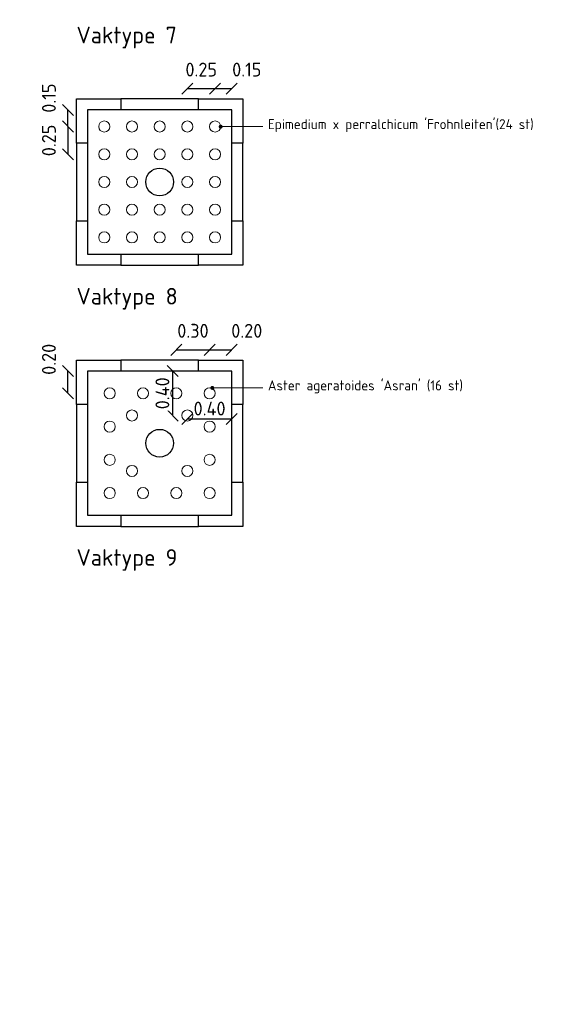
# Model space of a CAD drawing. Header units: metres. Extents: x -890 to 5635, y -951 to 6976.
# Tile 50 of 58: x 94.05 to 98.76, y 3.31 to 12.19. Entities that reach past the tile are written whole.
import ezdxf
from ezdxf import colors
from ezdxf.entities.mleader import LeaderData, LeaderLine
from ezdxf.math import Vec2, Vec3

# ---------------------------------------------------------------- set-up
doc = ezdxf.new("R2010")
doc.units = ezdxf.units.M
doc.layers.add('N-WE-GR-BOOM_2e_grootte-S', color=3, linetype='Continuous')
doc.layers.add('TM00_MAATVOERING', color=1, linetype='Continuous')
for name, color, linetype, lineweight in [('N-WE-GR-sierplantsoen-G', 10, 'Continuous', 18), ('N-WE-VH-KANTOPSLUITING_OPSLUITBAND_100X200-G', 3, 'Continuous', 25), ('N-WE-VH-KANTOPSLUITING_OPSLUITBAND_100X200_HOEKSTUK-S', 3, 'Continuous', 25), ('N-WE-VH-KANTOPSLUITING_VOORKANTBAND_OB_100x200-G', 3, 'Continuous', 25), ('X-XX-AL-AANPIJLING-T18', 10, 'Continuous', 18), ('X-XX-AL-T50', 130, 'Continuous', 50)]:
    doc.layers.add(name, color=color, linetype=linetype, lineweight=lineweight)
doc.styles.add('NLCS-ISO', font='NLCS-ISO.ttf')
doc.styles.add('NLCS-ISO-M20-T50', font='NLCS-ISO.ttf', dxfattribs={"height": 0.1})
doc.styles.add('NLCS-ISO-M50-T50', font='NLCS-ISO.ttf', dxfattribs={"height": 0.25})
doc.dimstyles.new('NLCS RODOR-DIM-050', dxfattribs={"dimscale": 0.05, "dimtxt": 2.5, "dimasz": 2, "dimexe": 1.25, "dimexo": 0.625, "dimtad": 1, "dimzin": 1, "dimdsep": 46, "dimtxsty": 'NLCS-ISO', "dimblk": 'OBLIQUE', "dimcen": 0, "dimse1": 1, "dimse2": 1, "dimclrd": 256, "dimclre": 1, "dimclrt": 256, "dimadec": 0, "dimazin": 0, "dimtfac": 1, "dimtmove": 2, "dimatfit": 3, "dimfxl": 1, "dimtfill": 1, "dimtolj": 1, "dimtzin": 0, "dimlwd": -1, "dimlwe": -1, "dimarcsym": 0})
pattern_1 = [(37.5, (1e-11, -2.35585), (-0.0125987, 0.3853648), [0, -0.304, 0, -0.34, 0, -0.325]), (7.5, (1e-11, -2.35585), (0.3539553, 0.5644292), [0, -0.164, 0, -0.274, 0, -0.105]), (327.5, (-0.246, -2.35585), (0.6228284, 0.0011318), [0, -0.1, 0, -0.36, 0, -0.47]), (317.5, (-0.246, -2.35585), (0.6012253, 0.175535), [0, -0.05, 0, -0.236, 0, -0.27]), (51, (-0.508, -1.59385), (-0.1008174, 0.3515922), [0.03, -0.4191]), (10, (-0.508, -3.11785), (0.1545774, 0.3314922), [0.03, -0.4191])]
pattern_2 = [(37.5, (-0.15, -2.00585), (-0.0125987, 0.3853648), [0, -0.304, 0, -0.34, 0, -0.325]), (7.5, (-0.15, -2.00585), (0.3539553, 0.5644292), [0, -0.164, 0, -0.274, 0, -0.105]), (327.5, (-0.396, -2.00585), (0.6228284, 0.0011318), [0, -0.1, 0, -0.36, 0, -0.47]), (317.5, (-0.396, -2.00585), (0.6012253, 0.175535), [0, -0.05, 0, -0.236, 0, -0.27]), (51, (-0.658, -1.24385), (-0.1008174, 0.3515922), [0.03, -0.4191]), (10, (-0.658, -2.76785), (0.1545774, 0.3314922), [0.03, -0.4191])]
pattern_3 = [(37.5, (-0.15, -2.00585), (-0.0125987, 0.3853648), [0, -0.304, 0, -0.34, 0, -0.325]), (7.5, (-0.15, -2.00585), (0.3539553, 0.5644292), [0, -0.164, 0, -0.274, 0, -0.105]), (327.5, (-0.396, -2.00585), (0.6228284, 0.0011318), [0, -0.1, 0, -0.36, 0, -0.47]), (317.5, (-0.396, -2.00585), (0.6012253, 0.175535), [0, -0.05, 0, -0.236, 0, -0.27]), (51, (-0.658, -1.24385), (-0.1008174, 0.3515922), [0.03, -0.4191]), (10, (-0.658, -2.76785), (0.1545774, 0.3314922), [0.03, -0.4191])]

# ---------------------------------------------------------------- blocks, each defined once
blk = doc.blocks.new('*U41')
blk.add_lwpolyline([(0, 100), (300, 100), (300, 400), (400, 400), (400, 0), (0, 0)], close=True)
at = {"linetype": 'Continuous', "lineweight": 0, "flags": 5}
blk.add_attdef('BPNR', (555.8, 250.2), '', height=400, dxfattribs=at)
blk = doc.blocks.new('*U42')
blk.add_lwpolyline([(0, 100), (300, 100), (300, 400), (400, 400), (400, 0), (0, 0)], close=True)
at = {"linetype": 'Continuous', "lineweight": 0, "flags": 5}
blk.add_attdef('BPNR', (555.8, 250.2), '', height=400, dxfattribs=at)
blk = doc.blocks.new('*U39')
blk.add_lwpolyline([(0, 100), (300, 100), (300, 400), (400, 400), (400, 0), (0, 0)], close=True)
at = {"linetype": 'Continuous', "lineweight": 0, "flags": 5}
blk.add_attdef('BPNR', (555.8, 250.2), '', height=400, dxfattribs=at)
blk = doc.blocks.new('*U40')
blk.add_lwpolyline([(0, 100), (300, 100), (300, 400), (400, 400), (400, 0), (0, 0)], close=True)
at = {"linetype": 'Continuous', "lineweight": 0, "flags": 5}
blk.add_attdef('BPNR', (555.8, 250.2), '', height=400, dxfattribs=at)
blk = doc.blocks.new('_Oblique')
at = {"color": 0, "linetype": 'ByBlock', "lineweight": -2}
blk.add_line((-0.5, -0.5), (0.5, 0.5), dxfattribs=at)
blk = doc.blocks.new('*D92')
at = {"layer": 'Defpoints', "color": 0, "transparency": 16777216}
for p in [(95.8136, 11.5716), (95.5636, 11.2299), (95.8136, 11.2299)]:
    blk.add_point(p, dxfattribs=at)
at = {"layer": 'TM00_MAATVOERING', "transparency": 16777216}
blk.add_line((95.5636, 11.5716), (95.8136, 11.5716), dxfattribs=at)
at = {"layer": 'TM00_MAATVOERING', "transparency": 16777216, "xscale": 0.1, "yscale": 0.1, "zscale": 0.1, "rotation": 180}
blk.add_blockref('_Oblique', (95.5636, 11.5716), dxfattribs=at)
at = {"layer": 'TM00_MAATVOERING', "transparency": 16777216, "xscale": 0.1, "yscale": 0.1, "zscale": 0.1}
blk.add_blockref('_Oblique', (95.8136, 11.5716), dxfattribs=at)
at = {"layer": 'TM00_MAATVOERING', "transparency": 16777216, "insert": (95.6886, 11.7435), "char_height": 0.125, "attachment_point": 5, "style": 'NLCS-ISO', "bg_fill": 3, "box_fill_scale": 1.1, "bg_fill_color": 256, "bg_fill_true_color": 13158600, "bg_fill_transparency": 0}
blk.add_mtext('\\A1;0.25', dxfattribs=at)
blk = doc.blocks.new('*D93')
at = {"layer": 'Defpoints', "color": 0, "transparency": 16777216}
for p in [(95.9636, 11.5716), (95.9636, 11.3799), (95.8136, 11.2299)]:
    blk.add_point(p, dxfattribs=at)
at = {"layer": 'TM00_MAATVOERING', "transparency": 16777216}
blk.add_line((95.8136, 11.5716), (95.9636, 11.5716), dxfattribs=at)
at = {"layer": 'TM00_MAATVOERING', "transparency": 16777216, "xscale": 0.1, "yscale": 0.1, "zscale": 0.1, "rotation": 180}
blk.add_blockref('_Oblique', (95.8136, 11.5716), dxfattribs=at)
at = {"layer": 'TM00_MAATVOERING', "transparency": 16777216, "xscale": 0.1, "yscale": 0.1, "zscale": 0.1}
blk.add_blockref('_Oblique', (95.9636, 11.5716), dxfattribs=at)
at = {"layer": 'TM00_MAATVOERING', "transparency": 16777216, "insert": (96.0991, 11.7435), "char_height": 0.125, "attachment_point": 5, "style": 'NLCS-ISO', "bg_fill": 3, "box_fill_scale": 1.1, "bg_fill_color": 256, "bg_fill_true_color": 13158600, "bg_fill_transparency": 0}
blk.add_mtext('\\A1;0.15', dxfattribs=at)
blk = doc.blocks.new('*D94')
at = {"layer": 'Defpoints', "color": 0, "transparency": 16777216}
for p in [(95.9636, 9.2158), (95.9636, 9.024), (95.7636, 8.824)]:
    blk.add_point(p, dxfattribs=at)
at = {"layer": 'TM00_MAATVOERING', "transparency": 16777216}
blk.add_line((95.7636, 9.2158), (95.9636, 9.2158), dxfattribs=at)
at = {"layer": 'TM00_MAATVOERING', "transparency": 16777216, "xscale": 0.1, "yscale": 0.1, "zscale": 0.1, "rotation": 180}
blk.add_blockref('_Oblique', (95.7636, 9.2158), dxfattribs=at)
at = {"layer": 'TM00_MAATVOERING', "transparency": 16777216, "xscale": 0.1, "yscale": 0.1, "zscale": 0.1}
blk.add_blockref('_Oblique', (95.9636, 9.2158), dxfattribs=at)
at = {"layer": 'TM00_MAATVOERING', "transparency": 16777216, "insert": (96.0991, 9.3876), "char_height": 0.125, "attachment_point": 5, "style": 'NLCS-ISO', "bg_fill": 3, "box_fill_scale": 1.1, "bg_fill_color": 256, "bg_fill_true_color": 13158600, "bg_fill_transparency": 0}
blk.add_mtext('\\A1;0.20', dxfattribs=at)
blk = doc.blocks.new('*D95')
at = {"layer": 'Defpoints', "color": 0, "transparency": 16777216}
for p in [(94.4865, 9.024), (94.6636, 9.024), (94.8636, 8.824)]:
    blk.add_point(p, dxfattribs=at)
at = {"layer": 'TM00_MAATVOERING', "transparency": 16777216}
blk.add_line((94.4865, 8.824), (94.4865, 9.024), dxfattribs=at)
at = {"layer": 'TM00_MAATVOERING', "transparency": 16777216, "xscale": 0.1, "yscale": 0.1, "zscale": 0.1}
for p, rotation in [((94.4865, 9.024), 90), ((94.4865, 8.824), 270)]:
    blk.add_blockref('_Oblique', p, dxfattribs=dict(at, rotation=rotation))
at = {"layer": 'TM00_MAATVOERING', "transparency": 16777216, "insert": (94.3147, 9.1305), "char_height": 0.125, "attachment_point": 5, "rotation": 90, "style": 'NLCS-ISO', "bg_fill": 3, "box_fill_scale": 1.1, "bg_fill_color": 256, "bg_fill_true_color": 13158600, "bg_fill_transparency": 0}
blk.add_mtext('\\A1;0.20', dxfattribs=at)
blk = doc.blocks.new('*D96')
at = {"layer": 'Defpoints', "color": 0, "transparency": 16777216}
for p in [(95.7636, 9.2158), (95.4636, 8.824), (95.7636, 8.824)]:
    blk.add_point(p, dxfattribs=at)
at = {"layer": 'TM00_MAATVOERING', "transparency": 16777216}
blk.add_line((95.4636, 9.2158), (95.7636, 9.2158), dxfattribs=at)
at = {"layer": 'TM00_MAATVOERING', "transparency": 16777216, "xscale": 0.1, "yscale": 0.1, "zscale": 0.1, "rotation": 180}
blk.add_blockref('_Oblique', (95.4636, 9.2158), dxfattribs=at)
at = {"layer": 'TM00_MAATVOERING', "transparency": 16777216, "xscale": 0.1, "yscale": 0.1, "zscale": 0.1}
blk.add_blockref('_Oblique', (95.7636, 9.2158), dxfattribs=at)
at = {"layer": 'TM00_MAATVOERING', "transparency": 16777216, "insert": (95.6136, 9.3876), "char_height": 0.125, "attachment_point": 5, "style": 'NLCS-ISO', "bg_fill": 3, "box_fill_scale": 1.1, "bg_fill_color": 256, "bg_fill_true_color": 13158600, "bg_fill_transparency": 0}
blk.add_mtext('\\A1;0.30', dxfattribs=at)
blk = doc.blocks.new('*D97')
at = {"layer": 'Defpoints', "color": 0, "transparency": 16777216}
blk.add_point((95.9636, 9.024), dxfattribs=at)
at = {"layer": 'TM00_MAATVOERING', "transparency": 16777216}
blk.add_line((95.5636, 8.5924), (95.9636, 8.5924), dxfattribs=at)
at = {"layer": 'TM00_MAATVOERING', "transparency": 16777216, "xscale": 0.1, "yscale": 0.1, "zscale": 0.1, "rotation": 180}
blk.add_blockref('_Oblique', (95.5636, 8.5924), dxfattribs=at)
at = {"layer": 'TM00_MAATVOERING', "transparency": 16777216, "xscale": 0.1, "yscale": 0.1, "zscale": 0.1}
blk.add_blockref('_Oblique', (95.9636, 8.5924), dxfattribs=at)
at = {"layer": 'TM00_MAATVOERING', "transparency": 16777216, "insert": (95.7636, 8.6862), "char_height": 0.125, "attachment_point": 5, "style": 'NLCS-ISO', "bg_fill": 3, "box_fill_scale": 1.1, "bg_fill_color": 256, "bg_fill_true_color": 13158600, "bg_fill_transparency": 0}
blk.add_mtext('\\A1;0.40', dxfattribs=at)
at = {"layer": 'Defpoints', "color": 0, "transparency": 16777216}
for p in [(95.5636, 8.624), (95.9636, 8.5924)]:
    blk.add_point(p, dxfattribs=at)
blk = doc.blocks.new('*D98')
at = {"layer": 'Defpoints', "color": 0, "transparency": 16777216}
for p in [(95.9636, 9.024), (95.5636, 8.624)]:
    blk.add_point(p, dxfattribs=at)
at = {"layer": 'TM00_MAATVOERING', "transparency": 16777216}
blk.add_line((95.4319, 8.624), (95.4319, 9.024), dxfattribs=at)
at = {"layer": 'TM00_MAATVOERING', "transparency": 16777216, "xscale": 0.1, "yscale": 0.1, "zscale": 0.1}
for p, rotation in [((95.4319, 9.024), 90), ((95.4319, 8.624), 270)]:
    blk.add_blockref('_Oblique', p, dxfattribs=dict(at, rotation=rotation))
at = {"layer": 'TM00_MAATVOERING', "transparency": 16777216, "insert": (95.3382, 8.824), "char_height": 0.125, "attachment_point": 5, "rotation": 90, "style": 'NLCS-ISO', "bg_fill": 3, "box_fill_scale": 1.1, "bg_fill_color": 256, "bg_fill_true_color": 13158600, "bg_fill_transparency": 0}
blk.add_mtext('\\A1;0.40', dxfattribs=at)
at = {"layer": 'Defpoints', "color": 0, "transparency": 16777216}
blk.add_point((95.4319, 9.024), dxfattribs=at)
blk = doc.blocks.new('_Dot')
at = {"color": 0, "linetype": 'ByBlock', "lineweight": -2}
blk.add_line((-0.5, 0), (-1, 0), dxfattribs=at)
at = {"color": 0, "linetype": 'ByBlock', "const_width": 0.5}
blk.add_lwpolyline([(-0.25, 0, 1), (0.25, 0, 1)], format="xyb", close=True, dxfattribs=at)
blk = doc.blocks.new('*D132')
at = {"layer": 'Defpoints', "color": 0, "transparency": 16777216}
for p in [(94.8136, 11.2299), (94.4865, 10.9799), (94.8136, 10.9799)]:
    blk.add_point(p, dxfattribs=at)
at = {"layer": 'TM00_MAATVOERING', "transparency": 16777216}
blk.add_line((94.4865, 11.2299), (94.4865, 10.9799), dxfattribs=at)
at = {"layer": 'TM00_MAATVOERING', "transparency": 16777216, "xscale": 0.1, "yscale": 0.1, "zscale": 0.1}
for p, rotation in [((94.4865, 11.2299), 90), ((94.4865, 10.9799), 270)]:
    blk.add_blockref('_Oblique', p, dxfattribs=dict(at, rotation=rotation))
at = {"layer": 'TM00_MAATVOERING', "transparency": 16777216, "insert": (94.3147, 11.1049), "char_height": 0.125, "attachment_point": 5, "rotation": 90, "style": 'NLCS-ISO', "bg_fill": 3, "box_fill_scale": 1.1, "bg_fill_color": 256, "bg_fill_true_color": 13158600, "bg_fill_transparency": 0}
blk.add_mtext('\\A1;0.25', dxfattribs=at)
blk = doc.blocks.new('*D133')
at = {"layer": 'Defpoints', "color": 0, "transparency": 16777216}
for p in [(94.4865, 11.3799), (94.6636, 11.3799), (94.8136, 11.2299)]:
    blk.add_point(p, dxfattribs=at)
at = {"layer": 'TM00_MAATVOERING', "transparency": 16777216}
blk.add_line((94.4865, 11.2299), (94.4865, 11.3799), dxfattribs=at)
at = {"layer": 'TM00_MAATVOERING', "transparency": 16777216, "xscale": 0.1, "yscale": 0.1, "zscale": 0.1}
for p, rotation in [((94.4865, 11.3799), 90), ((94.4865, 11.2299), 270)]:
    blk.add_blockref('_Oblique', p, dxfattribs=dict(at, rotation=rotation))
at = {"layer": 'TM00_MAATVOERING', "transparency": 16777216, "insert": (94.3147, 11.4863), "char_height": 0.125, "attachment_point": 5, "rotation": 90, "style": 'NLCS-ISO', "bg_fill": 3, "box_fill_scale": 1.1, "bg_fill_color": 256, "bg_fill_true_color": 13158600, "bg_fill_transparency": 0}
blk.add_mtext('\\A1;0.15', dxfattribs=at)

msp = doc.modelspace()

# ---------------------------------------------------------------- hatches: boundary and pattern name
at = {"layer": 'N-WE-GR-sierplantsoen-G'}
h = msp.add_hatch(dxfattribs=at)
h.set_pattern_fill('AGR-GRAS_GAZON', color=256, scale=0.2, pattern_type=2)
h.set_pattern_definition([(37.5, (0.58366, -0.64654), (-0.0125987, 0.3853648), [0, -0.304, 0, -0.34, 0, -0.325]), (7.5, (0.58366, -0.64654), (0.3539553, 0.5644292), [0, -0.164, 0, -0.274, 0, -0.105]), (327.5, (0.33766, -0.64654), (0.6228284, 0.0011318), [0, -0.1, 0, -0.36, 0, -0.47]), (317.5, (0.33766, -0.64654), (0.6012253, 0.175535), [0, -0.05, 0, -0.236, 0, -0.27]), (51, (0.07566, 0.11546), (-0.1008174, 0.3515922), [0.03, -0.4191]), (10, (0.07566, -1.40854), (0.1545774, 0.3314922), [0.03, -0.4191])])
edge = h.paths.add_edge_path()
edge.add_arc((98.0231, 9.7333), 0.05, 0, 360)
h = msp.add_hatch(dxfattribs=at)
h.set_pattern_fill('AGR-GRAS_GAZON', color=256, scale=0.2, pattern_type=2)
h.set_pattern_definition([(37.5, (0.8943, -0.76217), (-0.0125987, 0.3853648), [0, -0.304, 0, -0.34, 0, -0.325]), (7.5, (0.8943, -0.76217), (0.3539553, 0.5644292), [0, -0.164, 0, -0.274, 0, -0.105]), (327.5, (0.6483, -0.76217), (0.6228284, 0.0011318), [0, -0.1, 0, -0.36, 0, -0.47]), (317.5, (0.6483, -0.76217), (0.6012253, 0.175535), [0, -0.05, 0, -0.236, 0, -0.27]), (51, (0.3863, -0.00017), (-0.1008174, 0.3515922), [0.03, -0.4191]), (10, (0.3863, -1.52417), (0.1545774, 0.3314922), [0.03, -0.4191])])
edge = h.paths.add_edge_path()
edge.add_arc((98.3337, 9.6177), 0.05, 0, 360)
h = msp.add_hatch(dxfattribs=at)
h.set_pattern_fill('AGR-GRAS_GAZON', color=256, scale=0.2, pattern_type=2)
h.set_pattern_definition([(37.5, (1e-11, -1.60585), (-0.0125987, 0.3853648), [0, -0.304, 0, -0.34, 0, -0.325]), (7.5, (1e-11, -1.60585), (0.3539553, 0.5644292), [0, -0.164, 0, -0.274, 0, -0.105]), (327.5, (-0.246, -1.60585), (0.6228284, 0.0011318), [0, -0.1, 0, -0.36, 0, -0.47]), (317.5, (-0.246, -1.60585), (0.6012253, 0.175535), [0, -0.05, 0, -0.236, 0, -0.27]), (51, (-0.508, -0.84385), (-0.1008174, 0.3515922), [0.03, -0.4191]), (10, (-0.508, -2.36785), (0.1545774, 0.3314922), [0.03, -0.4191])])
edge = h.paths.add_edge_path()
edge.add_arc((97.4394, 8.774), 0.05, 0, 360)
h = msp.add_hatch(dxfattribs=at)
h.set_pattern_fill('AGR-GRAS_GAZON', color=256, scale=0.2, pattern_type=2)
h.set_pattern_definition(pattern_1)
edge = h.paths.add_edge_path()
edge.add_arc((97.4394, 8.724), 0.05, 0, 360)
h = msp.add_hatch(dxfattribs=at)
h.set_pattern_fill('AGR-GRAS_GAZON', color=256, scale=0.2, pattern_type=2)
h.set_pattern_definition(pattern_1)
edge = h.paths.add_edge_path()
edge.add_arc((97.0394, 8.374), 0.05, 0, 360)
h = msp.add_hatch(dxfattribs=at)
h.set_pattern_fill('AGR-GRAS_GAZON', color=256, scale=0.2, pattern_type=2)
h.set_pattern_definition([(37.5, (-0.4, -2.00585), (-0.0125987, 0.3853648), [0, -0.304, 0, -0.34, 0, -0.325]), (7.5, (-0.4, -2.00585), (0.3539553, 0.5644292), [0, -0.164, 0, -0.274, 0, -0.105]), (327.5, (-0.646, -2.00585), (0.6228284, 0.0011318), [0, -0.1, 0, -0.36, 0, -0.47]), (317.5, (-0.646, -2.00585), (0.6012253, 0.175535), [0, -0.05, 0, -0.236, 0, -0.27]), (51, (-0.908, -1.24385), (-0.1008174, 0.3515922), [0.03, -0.4191]), (10, (-0.908, -2.76785), (0.1545774, 0.3314922), [0.03, -0.4191])])
edge = h.paths.add_edge_path()
edge.add_arc((97.0394, 8.374), 0.05, 0, 360)
h = msp.add_hatch(dxfattribs=at)
h.set_pattern_fill('AGR-GRAS_GAZON', color=256, scale=0.2, pattern_type=2)
h.set_pattern_definition(pattern_2)
edge = h.paths.add_edge_path()
edge.add_arc((97.2894, 8.374), 0.05, 0, 360)
h = msp.add_hatch(dxfattribs=at)
h.set_pattern_fill('AGR-GRAS_GAZON', color=256, scale=0.2, pattern_type=2)
h.set_pattern_definition(pattern_3)
edge = h.paths.add_edge_path()
edge.add_arc((97.2894, 8.374), 0.05, 0, 360)
h = msp.add_hatch(dxfattribs=at)
h.set_pattern_fill('AGR-GRAS_GAZON', color=256, scale=0.2, pattern_type=2)
h.set_pattern_definition(pattern_3)
edge = h.paths.add_edge_path()
edge.add_arc((97.2894, 8.374), 0.05, 0, 360)
h = msp.add_hatch(dxfattribs=at)
h.set_pattern_fill('AGR-GRAS_GAZON', color=256, scale=0.2, pattern_type=2)
h.set_pattern_definition(pattern_2)
edge = h.paths.add_edge_path()
edge.add_arc((97.2894, 8.374), 0.05, 0, 360)
h = msp.add_hatch(dxfattribs=at)
h.set_pattern_fill('AGR-GRAS_GAZON', color=256, scale=0.2, pattern_type=2)
h.set_pattern_definition([(37.5, (0.15, -2.00585), (-0.0125987, 0.3853648), [0, -0.304, 0, -0.34, 0, -0.325]), (7.5, (0.15, -2.00585), (0.3539553, 0.5644292), [0, -0.164, 0, -0.274, 0, -0.105]), (327.5, (-0.096, -2.00585), (0.6228284, 0.0011318), [0, -0.1, 0, -0.36, 0, -0.47]), (317.5, (-0.096, -2.00585), (0.6012253, 0.175535), [0, -0.05, 0, -0.236, 0, -0.27]), (51, (-0.358, -1.24385), (-0.1008174, 0.3515922), [0.03, -0.4191]), (10, (-0.358, -2.76785), (0.1545774, 0.3314922), [0.03, -0.4191])])
edge = h.paths.add_edge_path()
edge.add_arc((97.5894, 8.374), 0.05, 0, 360)
h = msp.add_hatch(dxfattribs=at)
h.set_pattern_fill('AGR-GRAS_GAZON', color=256, scale=0.2, pattern_type=2)
h.set_pattern_definition(pattern_1)
edge = h.paths.add_edge_path()
edge.add_arc((97.8394, 8.374), 0.05, 0, 360)
h = msp.add_hatch(dxfattribs=at)
h.set_pattern_fill('AGR-GRAS_GAZON', color=256, scale=0.2, pattern_type=2)
h.set_pattern_definition([(37.5, (0.4, -2.00585), (-0.0125987, 0.3853648), [0, -0.304, 0, -0.34, 0, -0.325]), (7.5, (0.4, -2.00585), (0.3539553, 0.5644292), [0, -0.164, 0, -0.274, 0, -0.105]), (327.5, (0.154, -2.00585), (0.6228284, 0.0011318), [0, -0.1, 0, -0.36, 0, -0.47]), (317.5, (0.154, -2.00585), (0.6012253, 0.175535), [0, -0.05, 0, -0.236, 0, -0.27]), (51, (-0.108, -1.24385), (-0.1008174, 0.3515922), [0.03, -0.4191]), (10, (-0.108, -2.76785), (0.1545774, 0.3314922), [0.03, -0.4191])])
edge = h.paths.add_edge_path()
edge.add_arc((97.8394, 8.374), 0.05, 0, 360)
h = msp.add_hatch(dxfattribs=at)
h.set_pattern_fill('AGR-GRAS_GAZON', color=256, scale=0.2, pattern_type=2)
h.set_pattern_definition(pattern_1)
edge = h.paths.add_edge_path()
edge.add_arc((97.4394, 8.024), 0.05, 0, 360)
h = msp.add_hatch(dxfattribs=at)
h.set_pattern_fill('AGR-GRAS_GAZON', color=256, scale=0.2, pattern_type=2)
h.set_pattern_definition([(37.5, (1e-11, -2.40585), (-0.0125987, 0.3853648), [0, -0.304, 0, -0.34, 0, -0.325]), (7.5, (1e-11, -2.40585), (0.3539553, 0.5644292), [0, -0.164, 0, -0.274, 0, -0.105]), (327.5, (-0.246, -2.40585), (0.6228284, 0.0011318), [0, -0.1, 0, -0.36, 0, -0.47]), (317.5, (-0.246, -2.40585), (0.6012253, 0.175535), [0, -0.05, 0, -0.236, 0, -0.27]), (51, (-0.508, -1.64385), (-0.1008174, 0.3515922), [0.03, -0.4191]), (10, (-0.508, -3.16785), (0.1545774, 0.3314922), [0.03, -0.4191])])
edge = h.paths.add_edge_path()
edge.add_arc((97.4394, 7.974), 0.05, 0, 360)

# ---------------------------------------------------------------- linework, layer by layer
at = {"layer": 'N-WE-GR-BOOM_2e_grootte-S', "color": 4}
for centre in [(95.3136, 10.7299), (95.3136, 8.374)]:
    msp.add_circle(centre, 0.125, dxfattribs=at)
at = {"layer": 'N-WE-GR-sierplantsoen-G'}
for centre in [(94.8136, 11.2299), (95.0636, 11.2299), (95.3136, 11.2299), (95.5636, 11.2299), (95.8136, 11.2299), (94.8136, 10.9799), (95.0636, 10.9799), (95.3136, 10.9799), (95.5636, 10.9799), (95.8136, 10.9799), (94.8136, 10.7299), (95.0636, 10.7299), (95.5636, 10.7299), (95.8136, 10.7299), (94.8136, 10.4799), (95.0636, 10.4799), (95.3136, 10.4799), (95.5636, 10.4799), (95.8136, 10.4799), (94.8136, 10.2299), (95.0636, 10.2299), (95.3136, 10.2299), (95.5636, 10.2299), (95.8136, 10.2299), (95.0636, 8.624), (94.8636, 8.524), (94.8636, 8.224), (95.7636, 8.224), (95.0636, 8.124), (95.5636, 8.124), (94.8636, 7.924), (95.1636, 7.924), (95.4636, 7.924), (95.7636, 7.924)]:
    msp.add_circle(centre, 0.05, dxfattribs=at)
at = {"layer": 'N-WE-VH-KANTOPSLUITING_OPSLUITBAND_100X200-G', "flags": 128}
for points in [[(95.6636, 11.3799), (94.9636, 11.3799)], [(94.6636, 11.0799), (94.6636, 10.3799)], [(95.9636, 10.3799), (95.9636, 11.0799)], [(94.9636, 10.0799), (95.6636, 10.0799)], [(95.6636, 9.024), (94.9636, 9.024)], [(94.6636, 8.724), (94.6636, 8.024)], [(95.9636, 8.024), (95.9636, 8.724)], [(94.9636, 7.724), (95.6636, 7.724)]]:
    msp.add_lwpolyline(points, dxfattribs=at)
at = {"layer": 'N-WE-VH-KANTOPSLUITING_VOORKANTBAND_OB_100x200-G', "flags": 128}
for points in [[(95.6636, 11.4799), (94.9636, 11.4799)], [(94.5636, 11.0799), (94.5636, 10.3799)], [(96.0636, 10.3799), (96.0636, 11.0799)], [(94.9636, 9.9799), (95.6636, 9.9799)], [(95.6636, 9.124), (94.9636, 9.124)], [(94.5636, 8.724), (94.5636, 8.024)], [(96.0636, 8.024), (96.0636, 8.724)], [(94.9636, 7.624), (95.6636, 7.624)]]:
    msp.add_lwpolyline(points, dxfattribs=at)

# ---------------------------------------------------------------- block references
at = {"layer": 'N-WE-VH-KANTOPSLUITING_OPSLUITBAND_100X200_HOEKSTUK-S'}
for name, p, xscale, yscale, zscale, rotation in [('*U42', (94.9636, 11.4799), 0.0009999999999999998, 0.0009999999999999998, 0.0009999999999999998, 179.9999999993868), ('*U41', (96.0636, 11.0799), 0.001, 0.001, 0.001, 89.99999990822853), ('*U40', (94.5636, 10.3799), 0.001, 0.001, 0.001, 270.0000000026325), ('*U42', (94.9636, 9.124), 0.0009999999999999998, 0.0009999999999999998, 0.0009999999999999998, 179.9999999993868), ('*U41', (96.0636, 8.724), 0.001, 0.001, 0.001, 89.99999990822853), ('*U40', (94.5636, 8.024), 0.001, 0.001, 0.001, 270.0000000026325)]:
    msp.add_blockref(name, p, dxfattribs=dict(at, xscale=xscale, yscale=yscale, zscale=zscale, rotation=rotation))
at = {"layer": 'N-WE-VH-KANTOPSLUITING_OPSLUITBAND_100X200_HOEKSTUK-S', "xscale": 0.001, "yscale": 0.001, "zscale": 0.001}
for p in [(95.6636, 9.9799), (95.6636, 7.624)]:
    msp.add_blockref('*U39', p, dxfattribs=at)

# ---------------------------------------------------------------- texts
at = {"layer": 'X-XX-AL-T50', "ltscale": 0.5, "char_height": 0.25, "width": 6.050701, "attachment_point": 1, "style": 'NLCS-ISO-M50-T50'}
for s, insert in [('{\\H0.6x;\\C3;Vaktype 7}', (94.5636, 12.1302)), ('{\\H0.6x;\\C3;Vaktype 8}', (94.5636, 9.7744)), ('{\\H0.6x;\\C3;Vaktype 9}', (94.5636, 7.4185))]:
    msp.add_mtext(s, dxfattribs=dict(at, insert=insert))

# ---------------------------------------------------------------- next in the draw order: dimensions: what is measured, and where the dimension line sits
at = {"layer": 'TM00_MAATVOERING'}
dim = msp.add_linear_dim(base=(95.8136, 11.5716), p1=(95.5636, 11.2299), p2=(95.8136, 11.2299), dimstyle='NLCS RODOR-DIM-050', dxfattribs=at)
dim.commit()
dim.dimension.update_dxf_attribs({"geometry": '*D92', "text_midpoint": (95.6886, 11.7435)})
dim = msp.add_linear_dim(base=(95.9636, 9.2158), p1=(95.7636, 8.824), p2=(95.9636, 9.024), dimstyle='NLCS RODOR-DIM-050', dxfattribs=at)
dim.commit()
dim.dimension.update_dxf_attribs({"geometry": '*D94', "text_midpoint": (96.0991, 9.3876), "dimtype": 160})
dim = msp.add_linear_dim(base=(94.4865, 9.024), p1=(94.8636, 8.824), p2=(94.6636, 9.024), angle=90, dimstyle='NLCS RODOR-DIM-050', dxfattribs=at)
dim.commit()
dim.dimension.update_dxf_attribs({"geometry": '*D95', "text_midpoint": (94.3147, 9.1305), "dimtype": 160})

# ---------------------------------------------------------------- next in the draw order: linework, layer by layer
at = {"layer": 'N-WE-GR-sierplantsoen-G'}
msp.add_circle((94.8636, 8.824), 0.05, dxfattribs=at)

# ---------------------------------------------------------------- next in the draw order: dimensions: what is measured, and where the dimension line sits
at = {"layer": 'TM00_MAATVOERING'}
dim = msp.add_linear_dim(base=(95.9636, 11.5716), p1=(95.8136, 11.2299), p2=(95.9636, 11.3799), dimstyle='NLCS RODOR-DIM-050', dxfattribs=at)
dim.commit()
dim.dimension.update_dxf_attribs({"geometry": '*D93', "text_midpoint": (96.0991, 11.7435), "dimtype": 160})
dim = msp.add_linear_dim(base=(95.7636, 9.2158), p1=(95.4636, 8.824), p2=(95.7636, 8.824), dimstyle='NLCS RODOR-DIM-050', dxfattribs=at)
dim.commit()
dim.dimension.update_dxf_attribs({"geometry": '*D96', "text_midpoint": (95.6136, 9.3876)})

# ---------------------------------------------------------------- next in the draw order: dimensions: what is measured, and where the dimension line sits
dim = msp.add_linear_dim(base=(95.9636, 8.5924), p1=(95.5636, 8.624), p2=(95.9636, 9.024), dimstyle='NLCS RODOR-DIM-050', dxfattribs=at)
dim.commit()
dim.dimension.update_dxf_attribs({"geometry": '*D97', "text_midpoint": (95.7636, 8.6862)})

# ---------------------------------------------------------------- next in the draw order: leaders
at = {"layer": 'X-XX-AL-AANPIJLING-T18'}
ml = msp.add_multileader_mtext('Standard', dxfattribs=at)
ml.set_content("Epimedium x perralchicum 'Frohnleiten'(24 st)", color=2, style='NLCS-ISO-M20-T50')
ml.set_leader_properties(color=256, linetype='ByLayer', lineweight=-1)
ml.set_arrow_properties(name='DOT')
ml.build(insert=Vec2(0, 0))
ml.multileader.update_dxf_attribs({"text_left_attachment_type": 3, "text_right_attachment_type": 5, "dogleg_length": 0.036, "arrow_head_size": 0.036})
ctx = ml.context
ctx.base_point, ctx.char_height, ctx.arrow_head_size, ctx.landing_gap_size, ctx.plane_origin = Vec3(96.2451, 11.2288), 0.09, 0.036, 0.045, Vec3(96.9898, 11.2288)
ctx.left_attachment, ctx.right_attachment = 3, 5
notes = []
notes.append((ctx, [(0, (1, 1, 0), (96.2091, 11.2288), (1, 0), 0.036, [(0, [(95.8636, 11.2288)], 0, [])])]))
ctx.mtext.insert, ctx.mtext.flow_direction = Vec3(96.2901, 11.2963), 5
for ctx, leaders in notes:
    for number, flags, end, landing, length, lines in leaders:
        leader = LeaderData()
        leader.index, (leader.has_last_leader_line, leader.has_dogleg_vector, leader.attachment_direction) = number, flags
        leader.last_leader_point, leader.dogleg_vector, leader.dogleg_length = Vec3(end), Vec3(landing), length
        for number, points, colour, breaks in lines:
            line = LeaderLine()
            line.index, line.vertices, line.color, line.breaks = number, Vec3.list(points), colors.encode_raw_color(colour), breaks
            leader.lines.append(line)
        ctx.leaders.append(leader)

# ---------------------------------------------------------------- next in the draw order: dimensions: what is measured, and where the dimension line sits
at = {"layer": 'TM00_MAATVOERING'}
dim = msp.add_linear_dim(base=(95.4319, 9.024), p1=(95.5636, 8.624), p2=(95.9636, 9.024), angle=90, dimstyle='NLCS RODOR-DIM-050', dxfattribs=at)
dim.commit()
dim.dimension.update_dxf_attribs({"geometry": '*D98', "text_midpoint": (95.3382, 8.824)})

# ---------------------------------------------------------------- next in the draw order: linework, layer by layer
msp.add_circle((74.4072, 12.7269), 964.0442)
at = {"layer": 'N-WE-GR-sierplantsoen-G'}
for centre in [(95.1636, 8.824), (95.4636, 8.824), (95.7636, 8.824), (95.5636, 8.624), (95.7636, 8.524)]:
    msp.add_circle(centre, 0.05, dxfattribs=at)

# ---------------------------------------------------------------- next in the draw order: leaders
at = {"layer": 'X-XX-AL-AANPIJLING-T18'}
ml = msp.add_multileader_mtext('Standard', dxfattribs=at)
ml.set_content("Aster ageratoides 'Asran' (16 st)", color=2, style='NLCS-ISO-M20-T50')
ml.set_leader_properties(color=256, linetype='ByLayer', lineweight=-1)
ml.set_arrow_properties(name='DOT')
ml.build(insert=Vec2(0, 0))
ml.multileader.update_dxf_attribs({"text_left_attachment_type": 3, "text_right_attachment_type": 5, "dogleg_length": 0.036, "arrow_head_size": 0.036})
ctx = ml.context
ctx.base_point, ctx.char_height, ctx.arrow_head_size, ctx.landing_gap_size, ctx.plane_origin = Vec3(96.2451, 8.8729), 0.09, 0.036, 0.045, Vec3(96.9898, 8.8729)
ctx.left_attachment, ctx.right_attachment = 3, 5
notes = []
notes.append((ctx, [(0, (1, 1, 0), (96.2091, 8.8729), (1, 0), 0.036, [(0, [(95.7882, 8.8729)], 0, [])])]))
ctx.mtext.insert, ctx.mtext.flow_direction = Vec3(96.2901, 8.9404), 5
for ctx, leaders in notes:
    for number, flags, end, landing, length, lines in leaders:
        leader = LeaderData()
        leader.index, (leader.has_last_leader_line, leader.has_dogleg_vector, leader.attachment_direction) = number, flags
        leader.last_leader_point, leader.dogleg_vector, leader.dogleg_length = Vec3(end), Vec3(landing), length
        for number, points, colour, breaks in lines:
            line = LeaderLine()
            line.index, line.vertices, line.color, line.breaks = number, Vec3.list(points), colors.encode_raw_color(colour), breaks
            leader.lines.append(line)
        ctx.leaders.append(leader)

# ---------------------------------------------------------------- next in the draw order: dimensions: what is measured, and where the dimension line sits
at = {"layer": 'TM00_MAATVOERING'}
dim = msp.add_linear_dim(base=(94.4865, 10.9799), p1=(94.8136, 11.2299), p2=(94.8136, 10.9799), angle=90, dimstyle='NLCS RODOR-DIM-050', dxfattribs=at)
dim.commit()
dim.dimension.update_dxf_attribs({"geometry": '*D132', "text_midpoint": (94.3147, 11.1049)})

# ---------------------------------------------------------------- next in the draw order: dimensions: what is measured, and where the dimension line sits
dim = msp.add_linear_dim(base=(94.4865, 11.3799), p1=(94.8136, 11.2299), p2=(94.6636, 11.3799), angle=90, dimstyle='NLCS RODOR-DIM-050', dxfattribs=at)
dim.commit()
dim.dimension.update_dxf_attribs({"geometry": '*D133', "text_midpoint": (94.3147, 11.4863), "dimtype": 160})

doc.saveas('drawing.dxf')
